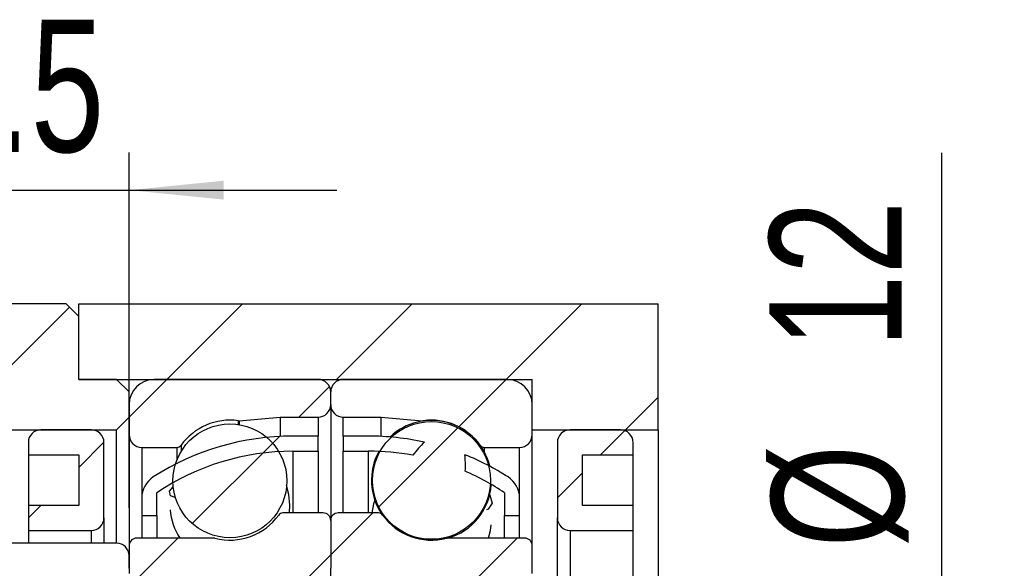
# Model space of a CAD drawing. Header units: millimetres. Extents: x 28 to 295, y 13 to 199.
# Tile 5 of 6: x 244 to 270, y 58 to 73. Entities that reach past the tile are written whole.
import ezdxf

# ---------------------------------------------------------------- set-up
doc = ezdxf.new("R2010")
doc.units = ezdxf.units.MM
doc.layers.add('FORMAT', color=7, linetype='Continuous')
doc.styles.add('SLDTEXTSTYLE0', font='TXT', dxfattribs={"width": 0.75})
doc.dimstyles.new('SLDDIMSTYLE3', dxfattribs={"dimtxt": 3.5, "dimasz": 2.5, "dimexe": 0, "dimexo": 0.0625, "dimgap": 0.875, "dimtad": 1, "dimdec": 1, "dimlfac": 1.5, "dimrnd": 1e-09, "dimzin": 12, "dimdsep": 46, "dimtxsty": 'SLDTEXTSTYLE0', "dimsah": 1, "dimcen": 0.09, "dimadec": 0, "dimazin": 3, "dimtfac": 1, "dimtdec": 1, "dimtmove": 0, "dimatfit": 0, "dimfxl": 0, "dimfrac": 2, "dimtolj": 1, "dimtzin": 12, "dimarcsym": 0})
doc.dimstyles.new('SLDDIMSTYLE4', dxfattribs={"dimtxt": 3.5, "dimasz": 2.5, "dimexe": 0, "dimexo": 0.0625, "dimgap": 0.875, "dimtad": 1, "dimlfac": 1.5, "dimrnd": 1e-09, "dimzin": 12, "dimdsep": 46, "dimtxsty": 'SLDTEXTSTYLE0', "dimsah": 1, "dimcen": 0.09, "dimadec": 0, "dimazin": 3, "dimtfac": 1, "dimtofl": 0, "dimtmove": 0, "dimatfit": 3, "dimfxl": 0, "dimfrac": 2, "dimtolj": 1, "dimtzin": 12, "dimarcsym": 0})
doc.dimstyles.new('SLDDIMSTYLE7', dxfattribs={"dimtxt": 3.5, "dimasz": 2.5, "dimexe": 0, "dimexo": 0.0625, "dimgap": 0.875, "dimtad": 1, "dimlfac": 1.5, "dimrnd": 1e-09, "dimzin": 12, "dimdsep": 46, "dimtxsty": 'SLDTEXTSTYLE0', "dimsah": 1, "dimcen": 0.09, "dimadec": 0, "dimazin": 3, "dimtol": 1, "dimtp": 0.02, "dimtm": 0.02, "dimtfac": 1, "dimtmove": 0, "dimatfit": 0, "dimfxl": 0, "dimfrac": 2, "dimtolj": 1, "dimarcsym": 0})
pattern_1 = [(45, (0, 0), (-2.245064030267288, 2.245064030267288), [])]

# ---------------------------------------------------------------- blocks, each defined once
blk = doc.blocks.new('_D_14')
at = {"layer": 'FORMAT', "color": 7}
for p, q in [((267.9461222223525, 58.00848453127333), (267.9461222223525, 69.33795329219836)), ((257.9050805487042, 58.00848453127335), (268.9461222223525, 58.00848453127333)), ((267.9461222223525, 58.00848453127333), (267.9461222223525, 50.00848453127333)), ((257.9050805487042, 50.00848453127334), (268.9461222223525, 50.00848453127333))]:
    blk.add_line(p, q, dxfattribs=at)
for points in [[(267.9461222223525, 58.00848453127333), (267.6961222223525, 55.50848453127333), (268.1961222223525, 55.50848453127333)], [(267.9461222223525, 50.00848453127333), (268.1961222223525, 52.50848453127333), (267.6961222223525, 52.50848453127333)]]:
    blk.add_solid(points, dxfattribs=at)
at = {"layer": 'FORMAT', "color": 7, "char_height": 3.5, "attachment_point": 1, "rotation": 90.0000000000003, "style": 'SLDTEXTSTYLE0'}
for s, insert in [('12', (263.3809129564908, 64.16573043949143)), ('%%c', (263.4343851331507, 58.88729304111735))]:
    blk.add_mtext(s, dxfattribs=dict(at, insert=insert))
blk = doc.blocks.new('_D_15')
at = {"layer": 'FORMAT', "color": 7}
for p, q in [((276.4384138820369, 54.00848453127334), (276.4384138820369, 59.50848453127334)), ((262.875117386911, 54.00848453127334), (277.4384138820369, 54.00848453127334)), ((276.4384138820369, 54.00848453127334), (276.4384138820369, 37.34181786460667)), ((261.4384138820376, 37.34181786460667), (277.4384138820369, 37.34181786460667)), ((276.4384138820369, 37.34181786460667), (276.4384138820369, 31.84181786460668))]:
    blk.add_line(p, q, dxfattribs=at)
for points in [[(276.4384138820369, 54.00848453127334), (276.6884138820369, 56.50848453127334), (276.1884138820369, 56.50848453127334)], [(276.4384138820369, 37.34181786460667), (276.1884138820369, 34.84181786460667), (276.6884138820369, 34.84181786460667)]]:
    blk.add_solid(points, dxfattribs=at)
at = {"layer": 'FORMAT', "color": 7, "char_height": 3.5, "attachment_point": 1, "rotation": 90.00000000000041, "style": 'SLDTEXTSTYLE0'}
for s, insert in [('±0.02', (271.926676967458, 42.30858179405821)), ('25', (271.9266769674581, 35.82385940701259))]:
    blk.add_mtext(s, dxfattribs=dict(at, insert=insert))
blk = doc.blocks.new('_D_19')
at = {"layer": 'FORMAT', "color": 7}
for p, q in [((242.7717472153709, 60.30848453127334), (242.7717472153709, 69.3503983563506)), ((246.4384138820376, 59.94181786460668), (246.4384138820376, 69.3503983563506)), ((242.7717472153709, 68.3503983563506), (237.2717472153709, 68.3503983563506)), ((242.7717472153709, 68.3503983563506), (246.4384138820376, 68.3503983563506)), ((246.4384138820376, 68.3503983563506), (251.9384138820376, 68.3503983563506))]:
    blk.add_line(p, q, dxfattribs=at)
for points in [[(242.7717472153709, 68.3503983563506), (240.2717472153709, 68.6003983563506), (240.2717472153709, 68.1003983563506)], [(246.4384138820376, 68.3503983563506), (248.9384138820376, 68.1003983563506), (248.9384138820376, 68.6003983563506)]]:
    blk.add_solid(points, dxfattribs=at)
at = {"layer": 'FORMAT', "color": 7, "insert": (240.904464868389, 72.8621352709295), "char_height": 3.5, "attachment_point": 1, "style": 'SLDTEXTSTYLE0'}
blk.add_mtext('5.5', dxfattribs=at)

msp = doc.modelspace()

# ---------------------------------------------------------------- hatches: boundary and pattern name
at = {"layer": 'FORMAT', "linetype": 'Continuous', "lineweight": 18}
h = msp.add_hatch(dxfattribs=at)
h.set_pattern_fill('ANSI31', color=256, style=0)
h.set_pattern_definition(pattern_1)
h.paths.add_polyline_path([(246.1050805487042, 62.00848453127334), (246.4384138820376, 62.34181786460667), (246.4384138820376, 63.00848453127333), (246.1050805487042, 63.34181786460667), (245.1050805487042, 63.34181786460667), (245.1050805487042, 65.00848453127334), (244.7717472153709, 65.34181786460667), (241.1050805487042, 65.34181786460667), (240.7717472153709, 65.00848453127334), (240.7717472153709, 62.34181786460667), (241.1050805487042, 62.00848453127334)], flags=0)
h = msp.add_hatch(dxfattribs=at)
h.set_pattern_fill('ANSI31', color=256, style=0)
h.set_pattern_definition(pattern_1)
h.paths.add_polyline_path([(260.4384138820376, 65.34181786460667), (245.1050805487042, 65.34181786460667), (245.1050805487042, 63.34181786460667), (257.1050805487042, 63.34181786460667), (257.1050805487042, 62.00848453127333), (260.4384138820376, 62.00848453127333)], flags=0)
h = msp.add_hatch(dxfattribs=at)
h.set_pattern_fill('ANSI31', color=256, style=0)
h.set_pattern_definition(pattern_1)
edge = h.paths.add_edge_path(flags=0)
edge.add_line((251.7717472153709, 62.67515119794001), (251.7717472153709, 63.00848453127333))
edge.add_arc((251.4384138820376, 63.00848453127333), 0.3333333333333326, 0, 90)
edge.add_line((251.4384138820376, 63.34181786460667), (247.1050805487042, 63.34181786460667))
edge.add_arc((247.1050805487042, 62.67515119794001), 0.6666666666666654, 90, 180)
edge.add_line((246.4384138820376, 62.67515119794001), (246.4384138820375, 61.87515119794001))
edge.add_arc((246.7717472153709, 61.87515119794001), 0.3333333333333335, 180, 270.0000000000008)
edge.add_line((246.7717472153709, 61.54181786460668), (247.7046279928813, 61.54181786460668))
edge.add_arc((247.7046279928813, 61.67515119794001), 0.133333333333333, 270.0000000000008, 324.4710803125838)
edge.add_arc((249.1050805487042, 60.67515119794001), 1.5875, 82.10725288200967, 144.4710803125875, ccw=False)
edge.add_arc((249.3413839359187, 62.37968282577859), 0.1333333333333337, 262.1072528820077, 275.0000000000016)
edge.add_line((249.3530047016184, 62.24685686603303), (250.4384138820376, 62.34181786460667))
edge.add_line((250.4384138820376, 62.34181786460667), (251.4384138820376, 62.34181786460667))
edge.add_arc((251.4384138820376, 62.67515119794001), 0.3333333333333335, 270.0000000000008, 360.0000000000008)
h = msp.add_hatch(dxfattribs=at)
h.set_pattern_fill('ANSI31', color=256, style=0)
h.set_pattern_definition(pattern_1)
edge = h.paths.add_edge_path(flags=0)
edge.add_line((256.4384138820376, 63.34181786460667), (252.1050805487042, 63.34181786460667))
edge.add_arc((252.1050805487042, 63.00848453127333), 0.3333333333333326, 90, 180)
edge.add_line((251.7717472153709, 63.00848453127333), (251.7717472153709, 62.67515119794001))
edge.add_arc((252.1050805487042, 62.67515119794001), 0.3333333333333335, 180, 270.0000000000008)
edge.add_line((252.1050805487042, 62.34181786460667), (253.1050805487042, 62.34181786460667))
edge.add_line((253.1050805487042, 62.34181786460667), (254.1904897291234, 62.24685686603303))
edge.add_arc((254.2021104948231, 62.37968282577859), 0.1333333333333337, 264.9999999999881, 277.8927471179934)
edge.add_arc((254.4384138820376, 60.67515119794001), 1.5875, 35.528919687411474, 97.89274711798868, ccw=False)
edge.add_arc((255.8388664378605, 61.67515119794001), 0.133333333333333, 215.5289196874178, 270.0000000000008)
edge.add_line((255.8388664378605, 61.54181786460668), (256.7717472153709, 61.54181786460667))
edge.add_arc((256.7717472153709, 61.87515119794), 0.3333333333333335, 270.0000000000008, 360.0000000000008)
edge.add_line((257.1050805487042, 61.87515119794), (257.1050805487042, 62.67515119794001))
edge.add_arc((256.4384138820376, 62.67515119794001), 0.6666666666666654, 0, 90)
h = msp.add_hatch(dxfattribs=at)
h.set_pattern_fill('ANSI31', color=256, style=0)
h.set_pattern_definition(pattern_1)
edge = h.paths.add_edge_path(flags=0)
edge.add_arc((249.1050805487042, 60.65646194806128), 1.507088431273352, 0, 360)
h = msp.add_hatch(dxfattribs=at)
h.set_pattern_fill('ANSI31', color=256, style=0)
h.set_pattern_definition(pattern_1)
edge = h.paths.add_edge_path(flags=0)
edge.add_arc((254.4384138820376, 60.66852180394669), 1.55942562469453, 0, 360)
h = msp.add_hatch(dxfattribs=at)
h.set_pattern_fill('ANSI31', color=256, style=0)
h.set_pattern_definition(pattern_1)
edge = h.paths.add_edge_path(flags=0)
edge.add_line((243.7717472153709, 61.34181786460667), (245.1050805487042, 61.34181786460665))
edge.add_line((245.1050805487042, 61.34181786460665), (245.1050805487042, 60.00848453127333))
edge.add_line((245.1050805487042, 60.00848453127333), (243.7717472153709, 60.00848453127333))
edge.add_line((243.7717472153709, 60.00848453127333), (243.7717472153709, 59.34181786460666))
edge.add_line((243.7717472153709, 59.34181786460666), (245.4384138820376, 59.34181786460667))
edge.add_arc((245.4384138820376, 59.67515119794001), 0.3333333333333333, 270.0000000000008, 360.0000000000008)
edge.add_line((245.7717472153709, 59.67515119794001), (245.7717472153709, 61.67515119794))
edge.add_arc((245.4384138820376, 61.67515119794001), 0.3333333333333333, 359.9999999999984, 450.0000000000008)
edge.add_line((245.4384138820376, 62.00848453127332), (244.1050805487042, 62.00848453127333))
edge.add_arc((244.1050805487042, 61.67515119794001), 0.3333333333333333, 90, 180.0000000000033)
edge.add_line((243.7717472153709, 61.67515119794), (243.7717472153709, 61.34181786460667))
h = msp.add_hatch(dxfattribs=at)
h.set_pattern_fill('ANSI31', color=256, style=0)
h.set_pattern_definition(pattern_1)
edge = h.paths.add_edge_path(flags=0)
edge.add_arc((250.7717472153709, 55.00090877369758), 6.440909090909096, 89.9999999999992, 123.9816465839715, ccw=False)
edge.add_line((250.7717472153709, 61.44181786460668), (251.4384138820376, 61.44181786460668))
edge.add_line((251.4384138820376, 61.44181786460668), (251.4384138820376, 61.84181786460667))
edge.add_line((251.4384138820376, 61.84181786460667), (250.7717472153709, 61.84181786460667))
edge.add_arc((250.7717472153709, 55.00090877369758), 6.840909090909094, 90, 122.6752865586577)
edge.add_arc((247.4384138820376, 60.19803859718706), 0.6666666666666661, 122.6752865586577, 180)
edge.add_line((246.7717472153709, 60.19803859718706), (246.7717472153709, 59.74181786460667))
edge.add_line((246.7717472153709, 59.74181786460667), (247.1717472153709, 59.74181786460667))
edge.add_line((247.1717472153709, 59.74181786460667), (247.1717472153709, 60.34181786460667))
h = msp.add_hatch(dxfattribs=at)
h.set_pattern_fill('ANSI31', color=256, style=0)
h.set_pattern_definition(pattern_1)
edge = h.paths.add_edge_path(flags=0)
edge.add_line((252.1050805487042, 61.84181786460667), (252.1050805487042, 61.44181786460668))
edge.add_line((252.1050805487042, 61.44181786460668), (252.7717472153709, 61.44181786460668))
edge.add_arc((252.7717472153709, 55.00090877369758), 6.440909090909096, 79.53083814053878, 89.9999999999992, ccw=False)
edge.add_ellipse((251.9458493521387, 54.00848453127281), major_axis=(3.065339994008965, 8.045773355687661), ratio=0.1800248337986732, start_angle=21.885359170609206, end_angle=28.63573755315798, ccw=False)
edge.add_arc((252.7717472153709, 55.00090877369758), 6.840909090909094, 77.51735067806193, 90)
edge.add_line((252.7717472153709, 61.84181786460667), (252.1050805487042, 61.84181786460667))
h = msp.add_hatch(dxfattribs=at)
h.set_pattern_fill('ANSI31', color=256, style=0)
h.set_pattern_definition(pattern_1)
edge = h.paths.add_edge_path(flags=0)
edge.add_line((259.7717472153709, 60.00848453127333), (258.4384138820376, 60.00848453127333))
edge.add_line((258.4384138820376, 60.00848453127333), (258.4384138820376, 61.34181786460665))
edge.add_line((258.4384138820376, 61.34181786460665), (259.7717472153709, 61.34181786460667))
edge.add_line((259.7717472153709, 61.34181786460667), (259.7717472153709, 61.67515119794))
edge.add_arc((259.4384138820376, 61.67515119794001), 0.3333333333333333, 359.9999999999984, 450.0000000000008)
edge.add_line((259.4384138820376, 62.00848453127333), (258.1050805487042, 62.00848453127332))
edge.add_arc((258.1050805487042, 61.67515119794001), 0.3333333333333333, 90, 180.0000000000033)
edge.add_line((257.7717472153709, 61.67515119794), (257.7717472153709, 59.67515119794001))
edge.add_arc((258.1050805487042, 59.67515119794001), 0.3333333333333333, 180, 270.0000000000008)
edge.add_line((258.1050805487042, 59.34181786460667), (259.7717472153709, 59.34181786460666))
edge.add_line((259.7717472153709, 59.34181786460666), (259.7717472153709, 60.00848453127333))
h = msp.add_hatch(dxfattribs=at)
h.set_pattern_fill('ANSI31', color=256, style=0)
h.set_pattern_definition(pattern_1)
edge = h.paths.add_edge_path(flags=0)
edge.add_arc((256.1050805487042, 60.19803859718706), 0.6666666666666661, 0, 57.32471344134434)
edge.add_arc((252.7717472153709, 55.00090877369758), 6.840909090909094, 57.32471344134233, 68.0880434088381)
edge.add_ellipse((251.9458493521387, 54.00848453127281), major_axis=(3.065339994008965, 8.045773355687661), ratio=0.1800248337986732, start_angle=332.77050959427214, end_angle=339.43376849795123, ccw=False)
edge.add_arc((252.7717472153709, 55.00090877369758), 6.440909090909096, 56.018353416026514, 66.55645115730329, ccw=False)
edge.add_line((256.3717472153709, 60.34181786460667), (256.3717472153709, 59.74181786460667))
edge.add_line((256.3717472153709, 59.74181786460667), (256.7717472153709, 59.74181786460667))
edge.add_line((256.7717472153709, 59.74181786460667), (256.7717472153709, 60.19803859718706))
h = msp.add_hatch(dxfattribs=at)
h.set_pattern_fill('ANSI31', color=256, style=0)
h.set_pattern_definition(pattern_1)
edge = h.paths.add_edge_path(flags=0)
edge.add_line((246.4384138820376, 58.94181786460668), (246.4384138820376, 58.20848453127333))
edge.add_arc((246.6384138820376, 58.20848453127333), 0.2000000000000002, 180, 270.0000000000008)
edge.add_line((246.6384138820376, 58.00848453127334), (251.4384138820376, 58.00848453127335))
edge.add_arc((251.4384138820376, 58.34181786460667), 0.3333333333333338, 270.0000000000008, 360.000000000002)
edge.add_line((251.7717472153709, 58.34181786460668), (251.7717472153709, 59.60848453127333))
edge.add_arc((251.5717472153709, 59.60848453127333), 0.2000000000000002, 0, 90)
edge.add_line((251.5717472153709, 59.80848453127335), (250.5055331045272, 59.80848453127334))
edge.add_arc((250.5055331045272, 59.67515119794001), 0.1333333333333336, 90, 144.4710803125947)
edge.add_arc((249.1050805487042, 60.67515119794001), 1.5875, 255.5861465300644, 324.4710803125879, ccw=False)
edge.add_arc((248.6767237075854, 59.00848453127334), 0.1333333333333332, 75.5861465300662, 90)
edge.add_line((248.6767237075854, 59.14181786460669), (246.6384138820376, 59.14181786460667))
edge.add_arc((246.6384138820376, 58.94181786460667), 0.2, 90, 179.9999999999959)
h = msp.add_hatch(dxfattribs=at)
h.set_pattern_fill('ANSI31', color=256, style=0)
h.set_pattern_definition(pattern_1)
edge = h.paths.add_edge_path(flags=0)
edge.add_line((252.1050805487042, 58.00848453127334), (256.9050805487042, 58.00848453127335))
edge.add_arc((256.9050805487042, 58.20848453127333), 0.2000000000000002, 270.0000000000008, 360.0000000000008)
edge.add_line((257.1050805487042, 58.20848453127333), (257.1050805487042, 58.94181786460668))
edge.add_arc((256.9050805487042, 58.94181786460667), 0.2, 4.071109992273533e-12, 90)
edge.add_line((256.9050805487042, 59.14181786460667), (254.8667707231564, 59.14181786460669))
edge.add_arc((254.8667707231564, 59.00848453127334), 0.1333333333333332, 90, 104.4138534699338)
edge.add_arc((254.4384138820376, 60.67515119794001), 1.5875, 215.5289196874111, 284.4138534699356, ccw=False)
edge.add_arc((253.0379613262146, 59.67515119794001), 0.1333333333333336, 35.52891968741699, 90)
edge.add_line((253.0379613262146, 59.80848453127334), (251.9717472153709, 59.80848453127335))
edge.add_arc((251.9717472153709, 59.60848453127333), 0.2000000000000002, 90, 180)
edge.add_line((251.7717472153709, 59.60848453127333), (251.7717472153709, 58.34181786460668))
edge.add_arc((252.1050805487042, 58.34181786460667), 0.3333333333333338, 179.9999999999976, 270.0000000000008)
h = msp.add_hatch(dxfattribs=at)
h.set_pattern_fill('ANSI31', color=256, style=0)
h.set_pattern_definition(pattern_1)
edge = h.paths.add_edge_path(flags=0)
edge.add_line((242.7717472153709, 58.34181786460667), (243.1050805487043, 58.00848453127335))
edge.add_line((243.1050805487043, 58.00848453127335), (246.1050805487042, 58.00848453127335))
edge.add_arc((246.1050805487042, 58.34181786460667), 0.3333333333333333, 270.0000000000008, 360.0000000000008)
edge.add_line((246.4384138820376, 58.34181786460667), (246.4384138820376, 58.67515119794))
edge.add_arc((246.1050805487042, 58.67515119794), 0.3333333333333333, 0, 90)
edge.add_line((246.1050805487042, 59.00848453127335), (243.1050805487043, 59.00848453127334))
edge.add_line((243.1050805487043, 59.00848453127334), (242.7717472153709, 58.67515119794))
edge.add_line((242.7717472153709, 58.67515119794), (242.7717472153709, 58.34181786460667))

# ---------------------------------------------------------------- linework, layer by layer
at = {"color": 7, "linetype": 'Continuous', "lineweight": 25}
for p, q in [((244.7717470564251, 65.34181848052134), (241.1050804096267, 65.34181848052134)), ((244.7717470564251, 65.34181848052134), (245.1050810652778, 65.0084844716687)), ((245.1050810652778, 63.34181815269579), (245.1050810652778, 65.34181848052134)), ((245.1050810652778, 65.34181848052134), (260.4384138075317, 65.34181848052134)), ((260.4384138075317, 62.00848460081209), (260.4384138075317, 65.34181848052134)), ((245.1050810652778, 63.34181815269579), (245.1050810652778, 65.0084844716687)), ((245.1050810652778, 63.34181815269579), (257.1050805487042, 63.34181815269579)), ((246.1050806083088, 63.34181815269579), (245.1050810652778, 63.34181815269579)), ((246.1050806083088, 63.34181815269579), (246.4384133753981, 63.00848476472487)), ((251.4384135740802, 63.34181815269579), (247.1050807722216, 63.34181815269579)), ((256.4384138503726, 63.34181815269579), (252.1050806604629, 63.34181815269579)), ((257.1050805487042, 62.00848460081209), (257.1050805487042, 63.34181815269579)), ((246.4384133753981, 62.34181798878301), (246.4384133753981, 63.00848476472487)), ((251.7717469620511, 62.67515137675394), (251.7717469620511, 63.00848476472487)), ((246.4384133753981, 62.67515137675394), (246.4384133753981, 61.8751514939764)), ((251.7717469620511, 62.67515137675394), (251.7717469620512, 59.60848433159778)), ((257.1050805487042, 61.8751514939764), (257.1050805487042, 62.67515137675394)), ((246.4384133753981, 62.34181798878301), (246.1050806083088, 62.00848460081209)), ((249.3530047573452, 62.24685661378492), (250.4384140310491, 62.34181798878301)), ((250.4384140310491, 62.34181798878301), (251.4384135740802, 62.34181798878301)), ((250.4384140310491, 62.34181798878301), (250.4384140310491, 61.83369211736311)), ((252.1050806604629, 62.34181798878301), (253.1050805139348, 62.34181798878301)), ((253.1050805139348, 62.34181798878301), (254.1904897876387, 62.24685661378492)), ((253.1050805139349, 61.83369211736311), (253.1050805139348, 62.34181798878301)), ((241.1050804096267, 62.00848460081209), (246.1050806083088, 62.00848460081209)), ((245.438413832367, 62.00848460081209), (244.1050802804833, 62.00848460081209)), ((246.1050806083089, 59.00848441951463), (246.1050806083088, 62.00848460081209)), ((246.4384133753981, 61.8751514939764), (246.4384133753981, 58.94181786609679)), ((251.4384135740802, 61.84181759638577), (250.7717474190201, 61.84181759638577)), ((251.4384135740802, 61.441817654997), (251.4384135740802, 61.84181759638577)), ((252.7717471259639, 61.84181759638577), (252.1050806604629, 61.84181759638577)), ((252.1050806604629, 61.84181759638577), (252.1050806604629, 61.441817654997)), ((257.1050805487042, 62.00848460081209), (260.4384138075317, 62.00848460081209)), ((257.1050805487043, 58.94181786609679), (257.1050805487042, 61.8751514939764)), ((259.4384139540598, 62.00848460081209), (258.1050805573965, 62.00848460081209)), ((260.4384138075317, 62.00848460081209), (260.4384138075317, 46.00848446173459)), ((243.7717475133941, 61.67515121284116), (243.7717475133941, 61.34181782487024)), ((245.7717465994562, 59.67515150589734), (245.7717465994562, 61.67515121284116)), ((246.7717473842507, 61.54181810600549), (247.7046277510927, 61.54181810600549)), ((255.8388664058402, 61.54181810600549), (256.7717471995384, 61.54181810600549)), ((257.7717472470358, 61.67515121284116), (257.7717472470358, 59.67515150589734)), ((259.7717473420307, 61.34181782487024), (259.7717473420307, 61.67515121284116)), ((243.7717475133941, 61.34181782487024), (245.1050810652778, 61.34181782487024)), ((243.7717475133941, 61.34181782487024), (243.7717475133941, 60.00848427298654)), ((245.1050810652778, 61.34181782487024), (245.1050810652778, 60.00848427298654)), ((250.7717474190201, 61.441817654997), (251.4384135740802, 61.441817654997)), ((251.4384135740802, 61.441817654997), (251.4384135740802, 59.80848461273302)), ((252.1050806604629, 61.441817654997), (252.7717471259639, 61.441817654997)), ((252.105080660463, 59.80848461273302), (252.1050806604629, 61.441817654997)), ((258.4384139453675, 61.34181782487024), (259.7717473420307, 61.34181782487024)), ((258.4384139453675, 60.00848427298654), (258.4384139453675, 61.34181782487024)), ((259.7717473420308, 60.00848427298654), (259.7717473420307, 61.34181782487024)), ((246.7717473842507, 60.1980388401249), (246.7717473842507, 59.74181805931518)), ((247.1717473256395, 59.74181805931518), (247.1717473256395, 60.34181766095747)), ((256.3717472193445, 60.34181766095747), (256.3717472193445, 59.74181805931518)), ((256.7717471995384, 59.74181805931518), (256.7717471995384, 60.1980388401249)), ((243.7717475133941, 60.00848427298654), (243.7717475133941, 59.34181811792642)), ((245.1050810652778, 60.00848427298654), (243.7717475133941, 60.00848427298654)), ((250.6790615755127, 59.80848461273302), (250.6925806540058, 60.01522146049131)), ((259.7717473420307, 60.00848427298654), (258.4384139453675, 60.00848427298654)), ((259.7717473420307, 59.34181811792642), (259.7717473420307, 60.00848427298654)), ((245.7717465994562, 59.67515150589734), (245.7717465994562, 59.00848441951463)), ((246.7717473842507, 59.74181805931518), (247.1717473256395, 59.74181805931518)), ((246.7717473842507, 59.74181805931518), (246.7717473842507, 59.14181783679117)), ((247.1717473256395, 59.74181805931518), (247.1717473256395, 59.14181783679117)), ((251.5717473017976, 59.80848461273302), (250.5055332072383, 59.80848461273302)), ((253.0379613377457, 59.80848461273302), (251.9717472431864, 59.80848461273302)), ((256.3717472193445, 59.74181805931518), (256.7717471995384, 59.74181805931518)), ((256.3717472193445, 59.14181783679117), (256.3717472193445, 59.74181805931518)), ((256.7717471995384, 59.14181783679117), (256.7717471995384, 59.74181805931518)), ((257.7717472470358, 48.34181755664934), (257.7717472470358, 59.67515150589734)), ((251.7717469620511, 59.60848433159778), (251.7717469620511, 58.34181795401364)), ((243.7717475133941, 59.34181811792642), (245.438413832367, 59.34181811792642)), ((243.7717475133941, 59.34181811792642), (243.7717475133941, 59.00848441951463)), ((258.1050805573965, 59.34181811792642), (259.7717473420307, 59.34181811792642)), ((258.1050805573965, 59.34181811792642), (258.1050805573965, 48.67515094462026)), ((259.7717473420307, 48.67515094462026), (259.7717473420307, 59.34181811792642)), ((246.1050806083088, 59.00848441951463), (243.1050807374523, 59.00848441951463)), ((246.4384133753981, 58.94181786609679), (246.4384133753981, 58.2084845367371)), ((248.6767236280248, 59.14181783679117), (246.638414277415, 59.14181783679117)), ((256.9050805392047, 59.14181783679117), (254.8667707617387, 59.14181783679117)), ((257.1050805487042, 58.2084845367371), (257.1050805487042, 58.94181786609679)), ((246.4384133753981, 58.34181795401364), (246.4384133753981, 58.67515134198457)), ((251.7717469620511, 49.67515110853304), (251.7717469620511, 58.34181795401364))]:
    msp.add_line(p, q, dxfattribs=at)
at = {"color": 8, "linetype": 'Continuous', "lineweight": 25}
for p, q in [((251.4384135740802, 62.34181798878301), (251.4384135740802, 61.84181759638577)), ((252.1050806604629, 61.84181759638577), (252.1050806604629, 62.34181798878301)), ((249.323074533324, 62.24761284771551), (249.323074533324, 62.14770118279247)), ((249.3530047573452, 62.24685661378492), (249.3530047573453, 62.14301787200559)), ((254.1904897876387, 62.23654252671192), (254.1904897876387, 62.24685661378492)), ((254.2204197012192, 62.24098307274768), (254.2204197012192, 62.24761284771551)), ((246.7717473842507, 61.54181810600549), (246.7717473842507, 60.1980388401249)), ((247.7046277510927, 61.54181810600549), (247.7046277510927, 61.21328165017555)), ((247.8131373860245, 61.59766952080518), (247.8131373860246, 61.43247648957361)), ((255.7303568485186, 61.59103974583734), (255.7303568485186, 61.59766952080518)), ((255.8388664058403, 61.41611066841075), (255.8388664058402, 61.54181810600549)), ((256.7717471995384, 60.1980388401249), (256.7717471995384, 61.54181810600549)), ((250.7717474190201, 61.441817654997), (250.7717474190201, 59.80848461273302)), ((252.7717471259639, 59.80848461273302), (252.7717471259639, 61.441817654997)), ((245.438413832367, 59.00848441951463), (245.438413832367, 59.34181811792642))]:
    msp.add_line(p, q, dxfattribs=at)
at = {"color": 7, "linetype": 'Continuous', "lineweight": 25, "flags": 128}
for points in [[(247.6538346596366, 60.21508390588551), (247.5292243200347, 60.25976007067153), (247.5103768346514, 60.38635474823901), (247.6066519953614, 60.50190145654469)], [(250.6925806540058, 60.01522146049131), (250.6670686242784, 60.29868066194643), (250.6068430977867, 60.5298727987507)], [(255.9671196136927, 60.2894667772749), (255.9813685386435, 60.27401241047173), (256.0443739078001, 60.06386568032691), (255.9420747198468, 59.90831432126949), (255.8957210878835, 59.89301144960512)], [(252.9386500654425, 60.14807524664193), (252.9081228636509, 60.04996227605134), (252.8612493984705, 59.80848461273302)], [(255.9497522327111, 59.14181783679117), (256.0004021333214, 59.34417001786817), (256.0202492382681, 59.49363984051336)]]:
    msp.add_lwpolyline(points, dxfattribs=at)
at = {"color": 7, "linetype": 'Continuous', "lineweight": 25}
for centre, radius in [((249.1050805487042, 60.65646194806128), 1.50708843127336), ((254.4384138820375, 60.66852180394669), 1.559425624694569)]:
    msp.add_circle(centre, radius, dxfattribs=at)
for centre, radius, start, end in [((247.1050805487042, 62.67515119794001), 0.6666666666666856, 90.00000000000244, 179.9999999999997), ((251.4384138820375, 63.00848453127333), 0.3333333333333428, 2.564799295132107e-11, 90), ((252.1050805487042, 63.00848453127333), 0.3333333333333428, 90, 179.9999999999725), ((256.4384138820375, 62.67515119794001), 0.6666666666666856, 3.053332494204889e-13, 90), ((251.4384138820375, 62.67515119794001), 0.3333333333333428, 270.0000000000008, 6.106664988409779e-13), ((252.1050805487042, 62.67515119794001), 0.3333333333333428, 180, 270.0000000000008), ((249.1050805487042, 60.67515119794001), 1.587499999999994, 82.10725288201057, 144.4710803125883), ((249.3413839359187, 62.37968282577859), 0.1333333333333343, 262.1072528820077, 275.0000000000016), ((254.4384138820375, 60.66852180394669), 1.587500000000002, 13.61293369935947, 133.6131653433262), ((254.202110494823, 62.37968282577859), 0.1333333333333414, 265.0000000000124, 277.8927471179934), ((254.4384138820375, 60.67515119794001), 1.587500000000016, 35.5289196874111, 97.89274711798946), ((244.1050805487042, 61.67515119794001), 0.3333333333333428, 90, 180.0000000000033), ((245.4384138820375, 61.67515119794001), 0.3333333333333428, 359.9999999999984, 90), ((246.7717472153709, 61.87515119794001), 0.3333333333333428, 179.9999999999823, 270.0000000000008), ((250.7717472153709, 55.00090877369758), 6.840909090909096, 90, 122.6752865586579), ((252.7717472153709, 55.00090877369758), 6.840909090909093, 77.51735067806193, 90), ((256.7717472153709, 61.87515119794), 0.3333333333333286, 270.0000000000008, 3.602932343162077e-11), ((258.1050805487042, 61.67515119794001), 0.3333333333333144, 90, 180.0000000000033), ((259.4384138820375, 61.67515119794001), 0.3333333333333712, 359.9999999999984, 90), ((247.7046279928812, 61.67515119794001), 0.1333333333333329, 270.0000000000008, 324.4710803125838), ((255.8388664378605, 61.67515119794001), 0.1333333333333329, 215.5289196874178, 270.0000000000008), ((250.7717472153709, 55.00090877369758), 6.440909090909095, 90, 123.9816465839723), ((252.7717472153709, 55.00090877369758), 6.440909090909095, 79.53083814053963, 90), ((254.4384138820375, 60.66852180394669), 1.587499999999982, 151.3340752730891, 214.2457979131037), ((252.7717472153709, 55.00090877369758), 6.840909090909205, 57.32471344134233, 68.0880434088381), ((247.4384138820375, 60.19803859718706), 0.666666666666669, 122.6752865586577, 179.9999999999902), ((252.7717472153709, 55.00090877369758), 6.440909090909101, 56.0183534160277, 66.55645115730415), ((256.1050805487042, 60.19803859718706), 0.6666666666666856, 1.740399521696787e-11, 57.32471344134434), ((254.4384138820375, 60.66852180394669), 1.587500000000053, 285.9079538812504, 355.8969542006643), ((245.4384138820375, 59.67515119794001), 0.3333333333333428, 270.0000000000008, 1.465599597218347e-11), ((249.1050805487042, 60.01522153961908), 1.587499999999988, 184.5379010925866, 213.379056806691), ((249.1050805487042, 60.67515119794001), 1.587499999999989, 255.5861465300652, 324.4710803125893), ((250.5055331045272, 59.67515119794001), 0.1333333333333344, 90, 144.4710803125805), ((251.5717472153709, 59.60848453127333), 0.2000000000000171, 4.172887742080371e-11, 90), ((251.9717472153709, 59.60848453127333), 0.2000000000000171, 90, 179.9999999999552), ((253.0379613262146, 59.67515119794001), 0.1333333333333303, 35.52891968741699, 90), ((254.4384138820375, 60.67515119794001), 1.587499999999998, 215.5289196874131, 284.4138534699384), ((258.1050805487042, 59.67515119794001), 0.3333333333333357, 179.9999999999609, 270.0000000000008), ((246.1050805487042, 58.67515119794), 0.3333333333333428, 6.1066649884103e-13, 90), ((246.6384138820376, 58.94181786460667), 0.2000000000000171, 90, 179.9999999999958), ((248.6767237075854, 59.00848453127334), 0.1333333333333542, 75.5861465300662, 90), ((254.8667707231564, 59.00848453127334), 0.1333333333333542, 90, 104.4138534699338), ((256.9050805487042, 58.94181786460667), 0.2000000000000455, 4.071109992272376e-12, 90)]:
    msp.add_arc(centre, radius, start, end, dxfattribs=at)
for start_param, end_param in [(0.3819715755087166, 0.4997879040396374), (5.807941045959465, 5.924236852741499)]:
    msp.add_ellipse((251.9458493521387, 54.00848453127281), major_axis=(3.065339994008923, 8.045773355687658), ratio=0.180024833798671, start_param=start_param, end_param=end_param, dxfattribs=at)

# ---------------------------------------------------------------- dimensions: what is measured, and where the dimension line sits
at = {"layer": 'FORMAT', "color": 7}
dim = msp.add_linear_dim(base=(246.4384138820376, 68.35039835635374), p1=(242.7717472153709, 59.30848453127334), p2=(246.4384138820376, 58.94181786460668), dimstyle='SLDDIMSTYLE3', dxfattribs=at)
dim.commit()
dim.dimension.update_dxf_attribs({"geometry": '_D_19', "text_midpoint": (244.1371036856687, 68.35039835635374), "dimtype": 160})
dim = msp.add_linear_dim(base=(267.9461222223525, 50.00848453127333), p1=(256.9050805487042, 58.00848453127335), p2=(256.9050805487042, 50.00848453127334), angle=90.0000000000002, text='%%c<>', dimstyle='SLDDIMSTYLE4', dxfattribs=at)
dim.commit()
dim.dimension.update_dxf_attribs({"geometry": '_D_14', "text_midpoint": (267.9461222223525, 64.11262316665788), "dimtype": 160})
dim = msp.add_linear_dim(base=(276.4384138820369, 37.34181786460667), p1=(261.875117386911, 54.00848453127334), p2=(260.4384138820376, 37.34181786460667), angle=90.0000000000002, dimstyle='SLDDIMSTYLE7', dxfattribs=at)
dim.commit()
dim.dimension.update_dxf_attribs({"geometry": '_D_15', "text_midpoint": (276.4384138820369, 44.86309563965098), "dimtype": 160})

doc.saveas('drawing.dxf')
